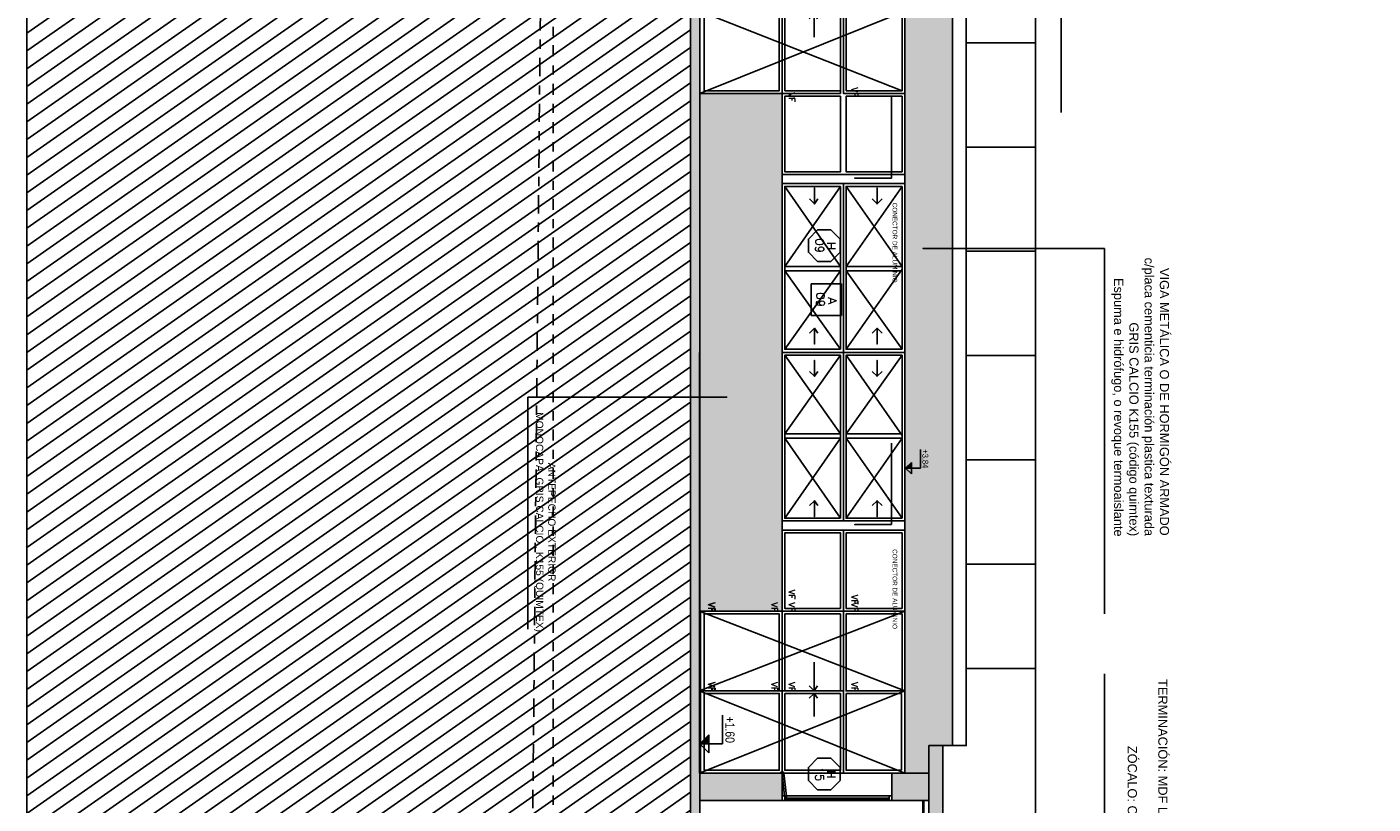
# Model space of a CAD drawing. Header units: millimetres. Extents: x 4617 to 4884, y 1258 to 1784.
# Tile 10 of 256: x 4672 to 4687, y 1284 to 1293. Entities that reach past the tile are written whole.
import ezdxf
from ezdxf.enums import TextEntityAlignment as Align

# ---------------------------------------------------------------- set-up
doc = ezdxf.new("R2010")
doc.units = ezdxf.units.MM
doc.header["$LTSCALE"] = 0.4
for name, pattern in [('DASHDOT', [1, 0.5, -0.25, 0, -0.25]), ('DOT', [6.35, 0, -6.35]), ('HIDDEN', [9.525, 6.35, -3.175])]:
    doc.linetypes.add(name, pattern=pattern)
for name, color, linetype in [('00 AC - ABERTURAS ALUMINIO', 4, 'Continuous'), ('00 AC - CUBIERTA', 1, 'Continuous'), ('00 AC - MUROS', 1, 'Continuous'), ('00 AC - MUROS HATCH', 251, 'Continuous'), ('200', 6, 'Continuous'), ('200cotas50', 1, 'Continuous'), ('A ALUMINIO', 4, 'Continuous'), ('A HATCH TABIQUE', 254, 'Continuous'), ('A HERRERÍA', 4, 'Continuous'), ('A MURO', 1, 'Continuous'), ('A MURO VISTO', 2, 'Continuous'), ('A PROYECCION', 8, 'Continuous'), ('A VEGETACIÓN', 253, 'Continuous'), ('TXT', 3, 'Continuous'), ('TXT COTA', 3, 'Continuous'), ('TXT PLANILLAS', 3, 'Continuous'), ('TXT TERMINACIONES', 3, 'Continuous')]:
    doc.layers.add(name, color=color, linetype=linetype)
doc.layers.add('XL', color=7, linetype='Continuous', plot=False)
doc.styles.add('arial', font='arial.ttf')
doc.styles.add('ARIAL NARROW', font='ARIALN.TTF')
doc.styles.add('ROMANS', font='romans', dxfattribs={"height": 2})
doc.styles.add('SaAS simplex', font='simplex.shx', dxfattribs={"width": 0.8})
doc.dimstyles.new('COTAS 125', dxfattribs={"dimscale": 0.01, "dimtxt": 15, "dimasz": 8, "dimexe": 5, "dimexo": 20, "dimgap": 10, "dimtad": 0, "dimzin": 9, "dimdsep": 46, "dimtxsty": 'SaAS simplex', "dimblk": 'OBLIQUE', "dimcen": 0, "dimclrd": 8, "dimclre": 8, "dimclrt": 256, "dimadec": 1, "dimazin": 0, "dimtfac": 1, "dimtmove": 2, "dimatfit": 3, "dimldrblk": 'OBLIQUE', "dimfxl": 10, "dimlwd": -1, "dimlwe": -1, "dimarcsym": 0})

# ---------------------------------------------------------------- blocks, each defined once
blk = doc.blocks.new('Nivel corte')
at = {"color": 0}
for p, q in [((0, 0.2), (0.25, 0.2)), ((0, 0), (0, 0.2)), ((0.078, 0.078), (-0.078, 0.078)), ((0, 0), (-0.078, 0.078)), ((0, 0), (0.078, 0.078))]:
    blk.add_line(p, q, dxfattribs=at)
blk.add_solid([(0, 0), (0.078, 0.078), (0, 0.078), (0.078, 0.078)], dxfattribs=at)
at = {"color": 0, "style": 'ARIAL NARROW', "flags": 4}
blk.add_attdef('NIVEL', text='', height=0.08, dxfattribs=at).set_placement((0.125, 0.2), align=Align.BOTTOM_CENTER)
blk = doc.blocks.new('_Oblique')
at = {"layer": 'TXT COTA', "color": 0, "lineweight": -2}
blk.add_line((-0.5, -0.5), (0.5, 0.5), dxfattribs=at)
blk = doc.blocks.new('a09')
at = {"layer": 'A ALUMINIO'}
for p, q in [((-429.562, 4586.425), (-429.562, 4588.665, -0.029)), ((-428.692, 4588.635, 0.029), (-429.532, 4588.635, 0.029)), ((-429.532, 4588.04, 0), (-429.532, 4588.635, 0)), ((-426.807, 4587.324, -0.029), (-426.807, 4588.665, 0.029)), ((-425.902, 4588.023, -0.028), (-425.902, 4588.635, 0.086)), ((-424.963, 4588.665, 0.029), (-424.963, 4587.324, -0.001)), ((-424.025, 4588.024, 0.087), (-424.025, 4588.635, 0.086)), ((-423.12, 4587.324, -0.029), (-423.12, 4588.665, 0.029)), ((-422.135, 4587.324), (-422.135, 4588.665, -0.001)), ((-421.265, 4588.665, 0.03), (-420.365, 4588.665, 0.03)), ((-420.395, 4588.665, 0.03), (-421.235, 4588.665, 0.03)), ((-421.235, 4588.63, 0), (-421.235, 4588.024, -0.087)), ((-421.235, 4588.63, 0), (-420.395, 4588.63, 0)), ((-420.365, 4588.665, 0.03), (-420.365, 4586.424, 0.03)), ((-421.265, 4588.017, -0.088), (-421.265, 4588.48, 0)), ((-428.662, 4587.994, -0.146), (-429.561, 4587.994, -0.146)), ((-428.692, 4588.024, -0.146), (-429.532, 4588.024, -0.147)), ((-428.692, 4587.964, -0.145), (-429.532, 4587.964, -0.146)), ((-429.532, 4587.354), (-429.532, 4587.957, 0)), ((-425.902, 4587.353, 0.03), (-425.902, 4587.963, -0.031)), ((-424.025, 4587.353, 0.03), (-424.025, 4587.964, 0.088)), ((-421.265, 4587.354), (-421.265, 4587.987, -0.088)), ((-421.235, 4587.354), (-421.235, 4587.964, -0.087)), ((-428.692, 4587.354), (-429.532, 4587.354)), ((-428.692, 4587.324), (-429.562, 4587.324, -0.001)), ((-429.532, 4586.475), (-429.532, 4587.294)), ((-429.532, 4587.294), (-428.692, 4587.294)), ((-426.921, 4587.324, -0.088), (-427.792, 4587.324)), ((-423.007, 4587.324, -0.088), (-422.135, 4587.324)), ((-422.135, 4587.324, 0.029), (-422.135, 4586.424, 0.015)), ((-421.265, 4587.324), (-422.135, 4587.324, 0.029)), ((-421.265, 4587.324), (-421.265, 4586.424, 0.015)), ((-428.692, 4586.475), (-429.532, 4586.475)), ((-429.562, 4586.425), (-428.692, 4586.425)), ((-422.135, 4586.424, 0.043), (-420.365, 4586.424, 0.03))]:
    blk.add_line(p, q, dxfattribs=at)
for points, elevation in [([(-425.086, 4588.665), (-427.527, 4588.665), (-429.562, 4588.665)], 0.059), ([(-426.777, 4588.635), (-425.902, 4588.635)], -0.001), ([(-425.086, 4588.665), (-421.265, 4588.665)], 0.03), ([(-426.807, 4587.995), (-424.963, 4587.994)], -0.058), ([(-423.12, 4587.995), (-424.963, 4587.994)], -0.058), ([(-421.265, 4587.994), (-423.02, 4587.995)], -0.058), ([(-422.135, 4587.987), (-422.135, 4587.994), (-421.265, 4587.994), (-421.265, 4587.324)], 0)]:
    blk.add_lwpolyline(points, dxfattribs=dict(at, elevation=elevation))
for points, elevation in [([(-427.792, 4588.665), (-428.692, 4588.665), (-428.692, 4587.994), (-427.792, 4587.994)], -0.001), ([(-427.822, 4588.024), (-428.662, 4588.024), (-428.662, 4588.635), (-427.822, 4588.635)], -0.001), ([(-427.762, 4588.635), (-426.937, 4588.635), (-426.937, 4588.024), (-427.762, 4588.024)], -0.001), ([(-426.907, 4587.324), (-426.807, 4587.324), (-426.807, 4588.665), (-426.907, 4588.665)], 0.059), ([(-426.777, 4588.635), (-425.855, 4588.635), (-425.855, 4588.023), (-426.777, 4588.024)], 0.087), ([(-424.996, 4588.635), (-425.902, 4588.635), (-425.902, 4588.023), (-424.996, 4588.024)], -0.001), ([(-424.931, 4588.635), (-424.025, 4588.635), (-424.025, 4588.024), (-424.931, 4588.024)], -0.001), ([(-423.15, 4588.635), (-424.072, 4588.635), (-424.072, 4588.024), (-423.15, 4588.024)], 0.087), ([(-423.02, 4587.324), (-423.12, 4587.324), (-423.12, 4588.665), (-423.02, 4588.665)], 0.059), ([(-422.165, 4588.635), (-422.99, 4588.635), (-422.99, 4588.024), (-422.165, 4588.024)], -0.001), ([(-422.105, 4588.635), (-421.265, 4588.635), (-421.265, 4588.024), (-422.105, 4588.024)], -0.001), ([(-427.792, 4587.964), (-428.692, 4587.964), (-428.692, 4587.324), (-427.792, 4587.324)], 0), ([(-427.822, 4587.354), (-428.662, 4587.354), (-428.662, 4587.964), (-427.822, 4587.964)], 0), ([(-427.762, 4587.964), (-426.937, 4587.964), (-426.937, 4587.354), (-427.762, 4587.354)], 0), ([(-426.777, 4587.964), (-425.855, 4587.963), (-425.855, 4587.353), (-426.777, 4587.354)], 0.088), ([(-424.996, 4587.964), (-425.902, 4587.963), (-425.902, 4587.353), (-424.996, 4587.354)], 0), ([(-424.931, 4587.964), (-424.025, 4587.964), (-424.025, 4587.353), (-424.931, 4587.354)], 0), ([(-423.15, 4587.964), (-424.072, 4587.964), (-424.072, 4587.353), (-423.15, 4587.354)], 0.088), ([(-422.165, 4587.964), (-422.99, 4587.964), (-422.99, 4587.354), (-422.165, 4587.354)], 0), ([(-422.105, 4587.964), (-421.265, 4587.964), (-421.265, 4587.354), (-422.105, 4587.354)], 0), ([(-428.692, 4587.324), (-427.792, 4587.324), (-427.792, 4586.425), (-428.692, 4586.425)], 0), ([(-428.662, 4586.475), (-427.822, 4586.475), (-427.822, 4587.294), (-428.662, 4587.294)], 0), ([(-422.105, 4586.474), (-421.265, 4586.474), (-421.265, 4587.294), (-422.105, 4587.294)], 0), ([(-420.395, 4586.474), (-421.235, 4586.474), (-421.235, 4587.294), (-420.395, 4587.294)], 0)]:
    blk.add_lwpolyline(points, close=True, dxfattribs=dict(at, elevation=elevation))
for points in [[(-426.921, 4587.324), (-424.963, 4587.324)], [(-423.007, 4587.324), (-424.964, 4587.324)]]:
    blk.add_lwpolyline(points, dxfattribs=at)
at = {"layer": 'A HERRERÍA'}
for p, q in [((-421.265, 4587.994, -0.058), (-420.365, 4587.994, -0.058)), ((-421.265, 4587.994, -0.058), (-420.365, 4587.994, -0.058)), ((-421.265, 4587.324), (-420.365, 4587.324))]:
    blk.add_line(p, q, dxfattribs=at)
at = {"layer": 'A HERRERÍA', "elevation": 0}
for points in [[(-421.235, 4588.024), (-420.395, 4588.024), (-420.395, 4588.63)], [(-421.235, 4587.354), (-420.395, 4587.354), (-420.395, 4587.964), (-421.235, 4587.964)]]:
    blk.add_lwpolyline(points, dxfattribs=at)
at = {"layer": 'A PROYECCION', "linetype": 'HIDDEN'}
for p, q in [((-428.692, 4588.665, -0.001), (-429.562, 4586.425)), ((-429.562, 4588.665, 0.03), (-428.692, 4586.425)), ((-428.692, 4588.665, -0.001), (-427.792, 4586.425)), ((-427.822, 4588.635, -0.001), (-428.692, 4586.425)), ((-421.265, 4588.665, -0.001), (-422.135, 4586.424, 0.043)), ((-422.135, 4588.665, 0.03), (-421.265, 4586.424, 0.015)), ((-421.265, 4588.665, -0.001), (-420.365, 4586.424, 0.015)), ((-420.365, 4588.664, 0.03), (-421.265, 4586.424, 0.015))]:
    blk.add_line(p, q, dxfattribs=at)
at = {"layer": 'A PROYECCION'}
for p, q in [((-425.902, 4588.635, 0.028), (-426.777, 4588.023, -0.089)), ((-426.777, 4588.635, -0.001), (-425.902, 4588.023, -0.028)), ((-425.872, 4588.635, 0.028), (-424.996, 4588.024, -0.09)), ((-424.996, 4588.635, -0.001), (-425.855, 4588.023, -0.001)), ((-424.055, 4588.635, 0.028), (-424.931, 4588.024, -0.09)), ((-424.931, 4588.635, -0.001), (-424.072, 4588.024, -0.087)), ((-424.025, 4588.635, 0.028), (-423.15, 4588.023, -0.089)), ((-423.15, 4588.635, -0.001), (-424.025, 4588.024, 0.087)), ((-426.777, 4587.964, -0.088), (-425.902, 4587.355, 0.03)), ((-425.902, 4587.963, -0.031), (-426.777, 4587.354, 0)), ((-424.996, 4587.964, -0.088), (-425.855, 4587.353, 0.088)), ((-425.855, 4587.963, 0), (-424.996, 4587.354, -0.001)), ((-424.072, 4587.964, -0.087), (-424.931, 4587.354, -0.001)), ((-424.931, 4587.964, -0.088), (-424.072, 4587.353, 0.088)), ((-424.025, 4587.964, 0.088), (-423.15, 4587.354, 0)), ((-423.15, 4587.964, -0.088), (-424.025, 4587.355, 0.03)), ((-428.692, 4587.675), (-429.003, 4587.674)), ((-429.003, 4587.674), (-428.692, 4587.675)), ((-428.745, 4587.713, 0), (-428.692, 4587.675)), ((-428.692, 4587.675), (-428.745, 4587.622)), ((-428.609, 4587.713, 0), (-428.662, 4587.674)), ((-428.662, 4587.674), (-428.409, 4587.674)), ((-428.409, 4587.674), (-428.662, 4587.674)), ((-428.662, 4587.674), (-428.609, 4587.621)), ((-421.265, 4587.675, -0.001), (-421.576, 4587.674, -0.001)), ((-421.576, 4587.674, -0.001), (-421.265, 4587.675, -0.001)), ((-421.318, 4587.713, -0.001), (-421.265, 4587.675, -0.001)), ((-421.265, 4587.675, -0.001), (-421.318, 4587.622, -0.001)), ((-421.182, 4587.713, -0.001), (-421.235, 4587.674, -0.001)), ((-421.235, 4587.674, -0.001), (-420.982, 4587.674, -0.001)), ((-420.982, 4587.674, -0.001), (-421.235, 4587.674, -0.001)), ((-421.235, 4587.674, -0.001), (-421.182, 4587.621, -0.001))]:
    blk.add_line(p, q, dxfattribs=at)
for points, elevation in [([(-426.639, 4588.416), (-426.586, 4588.363), (-426.76, 4588.363), (-426.586, 4588.363), (-426.639, 4588.31)], -0.03), ([(-425.174, 4588.416), (-425.227, 4588.363), (-425.053, 4588.363), (-425.227, 4588.363), (-425.174, 4588.31)], -0.001), ([(-424.754, 4588.416), (-424.701, 4588.363), (-424.874, 4588.363), (-424.701, 4588.363), (-424.754, 4588.31)], -0.001), ([(-423.288, 4588.416), (-423.341, 4588.363), (-423.168, 4588.363), (-423.341, 4588.363), (-423.288, 4588.31)], -0.03), ([(-426.639, 4587.716), (-426.586, 4587.678), (-426.76, 4587.678), (-426.586, 4587.678), (-426.639, 4587.625)], -0.029), ([(-425.174, 4587.716), (-425.227, 4587.678), (-425.053, 4587.678), (-425.227, 4587.678), (-425.174, 4587.624)], 0), ([(-424.754, 4587.716), (-424.701, 4587.678), (-424.874, 4587.678), (-424.701, 4587.678), (-424.754, 4587.624)], 0), ([(-423.288, 4587.716), (-423.341, 4587.678), (-423.168, 4587.678), (-423.341, 4587.678), (-423.288, 4587.625)], -0.029)]:
    blk.add_lwpolyline(points, dxfattribs=dict(at, elevation=elevation))
at = {"layer": 'XL'}
blk.add_line((-427.792, 4586.425), (-422.135, 4586.424, 0.015), dxfattribs=at)
at = {"layer": 'TXT TERMINACIONES', "color": 252, "char_height": 0.0678, "attachment_point": 3, "style": 'ROMANS'}
for insert in [(-429.581, 4588.151, -0.001), (-428.652, 4588.151, -0.001), (-427.752, 4588.151, -0.001), (-422.124, 4588.151, -0.001), (-421.254, 4588.151, -0.001), (-429.581, 4587.465), (-428.652, 4587.465), (-427.697, 4587.465), (-422.124, 4587.465), (-421.254, 4587.465, 0), (-429.581, 4586.586), (-428.7, 4586.586), (-422.124, 4586.586, 0.015), (-421.254, 4586.586, 0.015)]:
    blk.add_mtext(' VF', dxfattribs=dict(at, insert=insert))
at = {"layer": 'TXT TERMINACIONES', "color": 252, "char_height": 0.0678, "attachment_point": 1, "rotation": 0.0012, "style": 'ROMANS'}
for insert in [(-422.359, 4588.151, -0.001), (-422.415, 4587.465)]:
    blk.add_mtext(' VF', dxfattribs=dict(at, insert=insert))
blk = doc.blocks.new('*U468')
at = {"color": 0, "linetype": 'ByBlock'}
blk.add_lwpolyline([(-0.287, -0.195), (0.287, -0.195), (0.287, 0.354), (-0.287, 0.354)], close=True, dxfattribs=at)
at = {"color": 0, "linetype": 'ByBlock', "style": 'ROMANS', "width": 1.1}
blk.add_text('A', height=0.15, dxfattribs=at).set_placement((-0.088, 0.112))
at = {"color": 0, "linetype": 'ByBlock', "style": 'ROMANS', "width": 1.05}
blk.add_attdef('NRO', text='', height=0.15, dxfattribs=at).set_placement((0, -0.027), align=Align.MIDDLE)
blk = doc.blocks.new('*U575')
at = {"color": 0, "linetype": 'ByBlock', "ltscale": 0.1}
blk.add_lwpolyline([(0, 0.344), (0.119, 0.344), (0.288, 0.175), (0.288, -0.064), (0.119, -0.233), (0, -0.233), (-0.119, -0.233), (-0.288, -0.064), (-0.288, 0.175), (-0.119, 0.344)], close=True, dxfattribs=at)
at = {"color": 0, "style": 'ROMANS', "width": 1.1}
blk.add_text('H', height=0.15, dxfattribs=at).set_placement((-0.088, 0.112))
at = {"color": 0, "linetype": 'ByBlock', "style": 'ROMANS', "width": 1.05}
blk.add_attdef('NRO', text='', height=0.15, dxfattribs=at).set_placement((0, -0.027), align=Align.MIDDLE)
blk = doc.blocks.new('a183')
at = {"layer": '00 AC - ABERTURAS ALUMINIO', "color": 253}
for p, q in [((493.291, 140.869, -0.141), (493.291, 139.768, 0.097)), ((493.301, 140.869, -0.141), (493.301, 139.768, 0.097))]:
    blk.add_line(p, q, dxfattribs=at)
at = {"layer": '00 AC - ABERTURAS ALUMINIO', "elevation": 0.102}
blk.add_lwpolyline([(493.309, 140.869), (493.309, 139.768)], dxfattribs=at)
at = {"layer": 'A ALUMINIO'}
for p, q in [((493.334, 139.748), (493.334, 140.889)), ((493.284, 139.748), (493.284, 140.869, 0.17))]:
    blk.add_line(p, q, dxfattribs=at)
for points in [[(493.284, 140.919), (493.334, 140.919), (493.334, 140.889), (493.284, 140.889)], [(493.284, 140.889), (493.309, 140.889), (493.309, 140.869), (493.284, 140.869)], [(493.284, 139.768), (493.309, 139.768), (493.309, 139.748), (493.284, 139.748)], [(493.284, 139.748), (493.334, 139.748), (493.334, 139.719), (493.284, 139.719)]]:
    blk.add_lwpolyline(points, close=True, dxfattribs=at)

msp = doc.modelspace()

# ---------------------------------------------------------------- hatches: boundary and pattern name
at = {"layer": '00 AC - MUROS HATCH'}
h = msp.add_hatch(color=252, dxfattribs=at)
h.dxf.hatch_style = 1
h.paths.add_polyline_path([(4679.233, 1284.49), (4679.233, 1284.19), (4680.133, 1284.19), (4680.133, 1284.49)])
h.paths.add_polyline_path([(4681.333, 1284.19), (4681.333, 1284.49), (4681.737, 1284.49), (4681.737, 1284.19)])
h.paths.add_polyline_path([(4680.733, 1272.692), (4681.737, 1272.692), (4681.737, 1272.441), (4681.537, 1272.441), (4681.537, 1272.392), (4680.733, 1272.392)])
h.paths.add_polyline_path([(4679.233, 1272.392), (4679.233, 1272.692), (4680.183, 1272.692), (4680.183, 1272.392)])
h.paths.add_polyline_path([(4679.883, 1293.987), (4679.883, 1293.687), (4679.233, 1293.687), (4679.233, 1293.987)])
h.paths.add_polyline_path([(4681.133, 1302.422), (4681.737, 1302.422), (4681.737, 1302.672), (4681.537, 1302.672), (4681.537, 1302.722), (4681.133, 1302.722)])
h.paths.add_polyline_path([(4679.233, 1302.422), (4679.883, 1302.422), (4679.883, 1302.722), (4679.233, 1302.722)])
at = {"layer": 'A HATCH TABIQUE'}
h = msp.add_hatch(dxfattribs=at)
h.set_pattern_fill('HONEY', color=256, scale=0.01, angle=270)
h.set_pattern_definition([(180, (4644.444386, 1771.975462), (-0.047625, -0.0274963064), [0.03175, -0.0635]), (300, (4644.444386, 1771.975462), (0.0476249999, -0.0274963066), [0.03175, -0.0635]), (240, (4644.444386, 1771.975462), (-1e-10, -0.0549926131), [-0.0635, 0.03175])])
h.paths.add_polyline_path([(4681.888, 1284.79), (4681.888, 1272.092), (4681.737, 1272.092), (4681.737, 1284.79)])
h.paths.add_polyline_path([(4681.888, 1303.032), (4681.888, 1293.387), (4681.737, 1293.387), (4681.737, 1303.032)])
at = {"layer": 'A MURO'}
h = msp.add_hatch(color=256, dxfattribs=at)
h.dxf.hatch_style = 1
h.paths.add_polyline_path([(4679.153, 1269.712), (4677.353, 1269.712), (4677.353, 1266.54), (4677.353, 1266.34), (4677.053, 1266.34), (4677.053, 1266.54), (4677.253, 1266.54), (4677.253, 1269.712), (4677.253, 1269.812), (4679.033, 1269.812), (4679.033, 1272.392), (4678.833, 1272.392), (4678.833, 1272.692), (4679.133, 1272.692), (4679.133, 1302.422), (4678.733, 1302.422), (4678.733, 1302.722), (4679.064, 1302.722), (4679.033, 1303.821), (4679.003, 1306.773), (4678.803, 1306.773), (4678.803, 1306.925), (4679.103, 1306.925), (4679.103, 1306.774), (4679.133, 1303.823), (4679.164, 1302.722), (4679.233, 1302.722), (4679.233, 1272.392), (4679.153, 1272.392), (4679.153, 1269.712)])
at = {"layer": 'A MURO VISTO'}
h = msp.add_hatch(color=252, dxfattribs=at)
h.dxf.hatch_style = 1
h.paths.add_polyline_path([(4681.474, 1284.49), (4681.737, 1284.49), (4681.737, 1284.79), (4681.572, 1284.79), (4681.995, 1284.79), (4681.994, 1293.387), (4681.737, 1293.387), (4681.737, 1293.687), (4681.473, 1293.687)])
h = msp.add_hatch(color=253, dxfattribs=at)
h.dxf.hatch_style = 1
h.paths.add_polyline_path([(4680.133, 1291.917), (4680.133, 1286.26), (4679.233, 1286.26), (4679.233, 1291.917)])
at = {"layer": 'A VEGETACIÓN'}
h = msp.add_hatch(dxfattribs=at)
h.set_pattern_fill('LINE', color=253, scale=0.05, angle=-55, double=1)
h.set_pattern_definition([(215, (4548.78978, 1691.46104), (0.09105526, -0.130040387), [])])
edge = h.paths.add_edge_path()
edge.add_spline(control_points=[(4677.192, 1261.169), (4677.209, 1262.221), (4677.226, 1263.142), (4677.244, 1264.062)], knot_values=[19.774288, 19.774288, 19.774288, 19.774288, 20.371684, 20.371684, 20.371684, 20.371684], weights=[1, 1, 1, 1], degree=3, periodic=0)
edge.add_spline(control_points=[(4677.244, 1264.062), (4677.232, 1264.827), (4677.22, 1265.591), (4677.216, 1265.897)], knot_values=[20.371684, 20.371684, 20.371684, 20.371684, 20.790947, 20.790947, 20.790947, 20.790947], weights=[1, 1, 1, 1], degree=3, periodic=0)
edge.add_spline(control_points=[(4677.216, 1265.897), (4677.168, 1266.192), (4677.152, 1266.299), (4677.144, 1266.34)], knot_values=[20.790947, 20.790947, 20.790947, 20.790947, 20.818507, 20.818507, 20.818507, 20.818507], weights=[1, 1, 1, 1], degree=3, periodic=0)
edge.add_line((4677.144, 1266.34), (4677.053, 1266.34))
edge.add_line((4677.053, 1266.34), (4677.053, 1266.54))
edge.add_line((4677.053, 1266.54), (4677.253, 1266.54))
edge.add_line((4677.253, 1266.54), (4677.253, 1269.812))
edge.add_line((4677.253, 1269.812), (4679.033, 1269.812))
edge.add_line((4679.033, 1269.812), (4679.033, 1272.392))
edge.add_line((4679.033, 1272.392), (4678.833, 1272.392))
edge.add_line((4678.833, 1272.392), (4678.833, 1272.692))
edge.add_line((4678.833, 1272.692), (4679.133, 1272.692))
edge.add_line((4679.133, 1272.692), (4679.133, 1302.422))
edge.add_line((4679.133, 1302.422), (4678.733, 1302.422))
edge.add_line((4678.733, 1302.422), (4678.733, 1302.722))
edge.add_line((4678.733, 1302.722), (4679.064, 1302.722))
edge.add_line((4679.064, 1302.722), (4679.033, 1303.821))
edge.add_line((4679.033, 1303.821), (4679.003, 1306.773))
edge.add_line((4679.003, 1306.773), (4678.803, 1306.773))
edge.add_line((4678.803, 1306.773), (4678.803, 1306.925))
edge.add_line((4678.803, 1306.925), (4679.099, 1306.923))
edge.add_line((4679.099, 1306.923), (4679.101, 1307.225))
edge.add_line((4679.101, 1307.225), (4679.096, 1307.381))
edge.add_line((4679.096, 1307.381), (4679.094, 1307.386))
edge.add_line((4679.094, 1307.386), (4679.111, 1307.687))
edge.add_line((4679.111, 1307.687), (4679.083, 1308.126))
edge.add_line((4679.083, 1308.126), (4679.089, 1308.443))
edge.add_line((4679.089, 1308.443), (4679.058, 1308.704))
edge.add_line((4679.058, 1308.704), (4679.086, 1308.795))
edge.add_line((4679.086, 1308.795), (4679.039, 1308.909))
edge.add_line((4679.039, 1308.909), (4679.08, 1309.452))
edge.add_line((4679.08, 1309.452), (4679.045, 1309.643))
edge.add_line((4679.045, 1309.643), (4679.061, 1309.705))
edge.add_line((4679.061, 1309.705), (4677.173, 1309.705))
edge.add_line((4677.173, 1309.705), (4677.173, 1311.426))
edge.add_line((4677.173, 1311.426), (4676.873, 1311.426))
edge.add_line((4676.873, 1311.426), (4676.873, 1311.626))
edge.add_line((4676.873, 1311.626), (4677.073, 1311.626))
edge.add_spline(control_points=[(4677.073, 1311.626), (4677.005, 1311.929), (4676.8, 1312.833), (4675.716, 1314.273), (4677.356, 1316.731), (4677.238, 1318.745), (4677.159, 1320.107)], knot_values=[0.000391, 0.000391, 0.000391, 0.000391, 0.937738, 2.800143, 4.73313, 8.774288, 8.774288, 8.774288, 8.774288], weights=[1, 1, 1, 1, 1, 1, 1], degree=3, periodic=0)
edge.add_spline(control_points=[(4677.159, 1320.107), (4677.114, 1320.107), (4677.068, 1320.107), (4677.023, 1320.107)], knot_values=[8.774288, 8.774288, 8.774288, 8.774288, 9.774288, 9.774288, 9.774288, 9.774288], weights=[1, 1, 1, 1], degree=3, periodic=0)
edge.add_spline(control_points=[(4677.023, 1320.107), (4677.023, 1320.14), (4677.023, 1320.173), (4677.023, 1320.207)], knot_values=[9.774288, 9.774288, 9.774288, 9.774288, 10.774288, 10.774288, 10.774288, 10.774288], weights=[1, 1, 1, 1], degree=3, periodic=0)
edge.add_spline(control_points=[(4677.023, 1320.207), (4677.09, 1320.207), (4677.156, 1320.207), (4677.223, 1320.207)], knot_values=[10.774288, 10.774288, 10.774288, 10.774288, 11.774288, 11.774288, 11.774288, 11.774288], weights=[1, 1, 1, 1], degree=3, periodic=0)
edge.add_spline(control_points=[(4677.223, 1320.207), (4677.223, 1320.444), (4677.223, 1320.68), (4677.223, 1320.917)], knot_values=[11.774288, 11.774288, 11.774288, 11.774288, 12.774288, 12.774288, 12.774288, 12.774288], weights=[1, 1, 1, 1], degree=3, periodic=0)
edge.add_spline(control_points=[(4677.223, 1320.917), (4677.156, 1320.917), (4677.09, 1320.917), (4677.023, 1320.917)], knot_values=[12.774288, 12.774288, 12.774288, 12.774288, 13.774288, 13.774288, 13.774288, 13.774288], weights=[1, 1, 1, 1], degree=3, periodic=0)
edge.add_spline(control_points=[(4677.023, 1320.917), (4677.023, 1321.09), (4677.023, 1321.264), (4677.023, 1321.437)], knot_values=[13.774288, 13.774288, 13.774288, 13.774288, 14.774288, 14.774288, 14.774288, 14.774288], weights=[1, 1, 1, 1], degree=3, periodic=0)
edge.add_spline(control_points=[(4677.023, 1321.437), (4677.073, 1321.437), (4677.123, 1321.437), (4677.173, 1321.437)], knot_values=[14.774288, 14.774288, 14.774288, 14.774288, 15.774288, 15.774288, 15.774288, 15.774288], weights=[1, 1, 1, 1], degree=3, periodic=0)
edge.add_spline(control_points=[(4677.173, 1321.437), (4677.173, 1323.813), (4677.173, 1326.188), (4677.173, 1328.564)], knot_values=[15.774288, 15.774288, 15.774288, 15.774288, 16.774288, 16.774288, 16.774288, 16.774288], weights=[1, 1, 1, 1], degree=3, periodic=0)
edge.add_spline(control_points=[(4677.173, 1328.564), (4675.41, 1328.564), (4673.647, 1328.564), (4671.883, 1328.564)], knot_values=[16.774288, 16.774288, 16.774288, 16.774288, 17.774288, 17.774288, 17.774288, 17.774288], weights=[1, 1, 1, 1], degree=3, periodic=0)
edge.add_spline(control_points=[(4671.883, 1328.564), (4671.883, 1306.099), (4671.883, 1283.634), (4671.883, 1261.169)], knot_values=[17.774288, 17.774288, 17.774288, 17.774288, 18.774288, 18.774288, 18.774288, 18.774288], weights=[1, 1, 1, 1], degree=3, periodic=0)
edge.add_spline(control_points=[(4671.883, 1261.169), (4673.653, 1261.169), (4675.422, 1261.169), (4677.192, 1261.169)], knot_values=[18.774288, 18.774288, 18.774288, 18.774288, 19.774288, 19.774288, 19.774288, 19.774288], weights=[1, 1, 1, 1], degree=3, periodic=0)

# ---------------------------------------------------------------- linework, layer by layer
at = {"layer": '00 AC - MUROS'}
msp.add_lwpolyline([(4680.183, 1284.189), (4680.182, 1284.239), (4680.153, 1284.49, 0.800695), (4680.114, 1284.49), (4680.133, 1284.49), (4680.133, 1284.239)], format="xyb", dxfattribs=at)
msp.add_lwpolyline([(4680.133, 1284.49), (4680.16, 1284.239)], dxfattribs=at)
at = {"layer": '200', "color": 2, "linetype": 'DASHDOT', "ltscale": 0.6}
for points in [[(4677.633, 1328.564), (4677.633, 1261.169)], [(4679.233, 1328.564), (4679.233, 1261.169)]]:
    msp.add_lwpolyline(points, dxfattribs=at)
at = {"layer": '200', "color": 90, "linetype": 'DASHDOT'}
msp.add_lwpolyline([(4677.073, 1311.626), (4677.4, 1309.855), (4677.634, 1307.805), (4677.192, 1261.169)], dxfattribs=at)
at = {"layer": 'A ALUMINIO'}
for p, q in [((4679.942, 1286.26, 0), (4679.242, 1286.26, -0.03)), ((4679.242, 1286.26, -0.001), (4679.242, 1284.49, -0.03)), ((4681.297, 1284.49), (4679.242, 1284.49, -0.03))]:
    msp.add_line(p, q, dxfattribs=at)
at = {"layer": 'A MURO', "color": 252}
for p, q in [((4682.144, 1292.472), (4682.903, 1292.472)), ((4682.144, 1291.332), (4682.903, 1291.332)), ((4682.144, 1290.192), (4682.903, 1290.192)), ((4682.144, 1289.052), (4682.903, 1289.052)), ((4682.144, 1287.912), (4682.903, 1287.912)), ((4682.144, 1286.772), (4682.903, 1286.772)), ((4682.144, 1285.632), (4682.903, 1285.632))]:
    msp.add_line(p, q, dxfattribs=at)
at = {"layer": 'A MURO', "color": 2}
for p, q in [((4681.669, 1284.19), (4681.669, 1272.692)), ((4681.681, 1284.19), (4681.681, 1272.692))]:
    msp.add_line(p, q, dxfattribs=at)
at = {"layer": 'A MURO'}
for points in [[(4686.883, 1328.564), (4686.883, 1261.169), (4671.883, 1261.169), (4671.883, 1328.564)], [(4681.888, 1284.79), (4681.888, 1272.092), (4681.737, 1272.092), (4681.737, 1284.79)], [(4680.133, 1284.19), (4680.133, 1284.49), (4679.233, 1284.49), (4679.233, 1284.19)], [(4681.333, 1284.19), (4681.333, 1284.49), (4681.737, 1284.49), (4681.737, 1284.19)]]:
    msp.add_lwpolyline(points, close=True, dxfattribs=at)
for points in [[(4677.173, 1321.437), (4677.173, 1328.564), (4671.883, 1328.564), (4671.883, 1261.169), (4677.192, 1261.169)], [(4677.144, 1266.34), (4677.053, 1266.34), (4677.053, 1266.54), (4677.253, 1266.54), (4677.253, 1269.812), (4679.033, 1269.812), (4679.033, 1272.392), (4678.833, 1272.392), (4678.833, 1272.692), (4679.133, 1272.692), (4679.133, 1302.422), (4678.733, 1302.422), (4678.733, 1302.722), (4679.064, 1302.722), (4679.033, 1303.821), (4679.003, 1306.773), (4678.803, 1306.773), (4678.803, 1306.925), (4679.099, 1306.923)], [(4679.133, 1272.692), (4679.133, 1302.422), (4678.733, 1302.422), (4678.733, 1302.722), (4679.064, 1302.722), (4679.033, 1303.821), (4679.003, 1306.773)], [(4679.103, 1306.774), (4679.133, 1303.823), (4679.164, 1302.722), (4679.233, 1302.722), (4679.233, 1272.392)]]:
    msp.add_lwpolyline(points, dxfattribs=at)
at = {"layer": 'A MURO VISTO'}
for points in [[(4682.901, 1304.123), (4682.901, 1269.512), (4681.888, 1269.512), (4681.888, 1272.092), (4681.737, 1272.092), (4681.737, 1284.79), (4681.994, 1284.79), (4681.994, 1293.387), (4681.737, 1293.387), (4681.737, 1303.032), (4681.938, 1303.032), (4681.938, 1304.123), (4682.901, 1304.123)], [(4681.888, 1303.032), (4681.888, 1293.387), (4682.144, 1293.387), (4682.144, 1284.79), (4681.888, 1284.79), (4681.888, 1269.512)], [(4681.402, 1284.49), (4681.548, 1284.49)]]:
    msp.add_lwpolyline(points, dxfattribs=at)
msp.add_lwpolyline([(4681.473, 1293.687), (4679.233, 1293.687), (4679.233, 1291.917), (4680.133, 1291.917), (4680.133, 1286.26), (4679.242, 1286.26), (4679.242, 1284.49), (4681.473, 1284.49)], close=True, dxfattribs=at)
at = {"layer": 'A MURO VISTO', "elevation": 0.058}
msp.add_lwpolyline([(4680.133, 1291.917), (4680.133, 1286.26), (4679.233, 1286.26), (4679.233, 1291.917)], close=True, dxfattribs=at)
at = {"layer": 'TXT', "color": 253, "linetype": 'DOT', "ltscale": 0.01}
msp.add_line((4682.901, 1264.075), (4682.901, 1304.123), dxfattribs=at)

# ---------------------------------------------------------------- block references
at = {"layer": '00 AC - CUBIERTA', "rotation": 269.9999999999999}
msp.add_blockref('a09', (92.808, 864.125), dxfattribs=at)
at = {"layer": '200cotas50'}
ref = msp.add_blockref('Nivel corte', (4681.482, 1287.822, -0.031), dxfattribs=dict(at, xscale=-0.8125, yscale=0.8125, zscale=0.8125, rotation=269.9999999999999))
ref.add_attrib('NIVEL', '+3.84', dxfattribs={"layer": '0', "color": 0, "height": 0.065, "rotation": 270, "style": 'ARIAL NARROW', "flags": 4}).set_placement((4681.645, 1287.924, -0.031), align=Align.BOTTOM_CENTER)
ref = msp.add_blockref('Nivel corte', (4679.233, 1284.809), dxfattribs=dict(at, xscale=-1.25, yscale=1.25, zscale=1.25, rotation=269.9999999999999))
ref.add_attrib('NIVEL', '+1.60', dxfattribs={"layer": '0', "color": 0, "height": 0.1, "rotation": 270, "style": 'ARIAL NARROW', "flags": 4}).set_placement((4679.483, 1284.964), align=Align.BOTTOM_CENTER)
at = {"layer": 'A MURO', "xscale": -1, "rotation": 270.0000000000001}
msp.add_blockref('a183', (4540.414, 790.906), dxfattribs=at)
at = {"layer": 'TXT PLANILLAS'}
ref = msp.add_blockref('*U575', (4680.559, 1290.254, 0.028), dxfattribs=dict(at, xscale=-0.6, yscale=0.6, zscale=0.6, rotation=269.9999999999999))
ref.add_attrib('NRO', '09', dxfattribs={"layer": '0', "color": 0, "linetype": 'ByBlock', "height": 0.09, "rotation": 270, "style": 'ROMANS', "width": 1.05}).set_placement((4680.542, 1290.254, 0.028), align=Align.MIDDLE)
ref = msp.add_blockref('*U468', (4680.568, 1289.664, 0.028), dxfattribs=dict(at, xscale=-0.6, yscale=0.6, zscale=0.6, rotation=269.9999999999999))
ref.add_attrib('NRO', '09', dxfattribs={"layer": '0', "color": 0, "linetype": 'ByBlock', "height": 0.09, "rotation": 270, "style": 'ROMANS', "width": 1.05}).set_placement((4680.552, 1289.664, 0.028), align=Align.MIDDLE)
ref = msp.add_blockref('*U575', (4680.559, 1284.481, 0.028), dxfattribs=dict(at, xscale=-0.6, yscale=0.6, zscale=0.6, rotation=269.9999999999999))
ref.add_attrib('NRO', '15', dxfattribs={"layer": '0', "color": 0, "linetype": 'ByBlock', "height": 0.09, "rotation": 270, "style": 'ROMANS', "width": 1.05}).set_placement((4680.542, 1284.481, 0.028), align=Align.MIDDLE)

# ---------------------------------------------------------------- texts
at = {"layer": 'TXT', "ltscale": 0.3, "char_height": 0.05, "attachment_point": 9, "rotation": 270, "style": 'arial'}
for insert in [(4681.339, 1289.851, 0), (4681.339, 1286.064, 0.029)]:
    msp.add_mtext_dynamic_manual_height_columns('CONECTOR DE ALUMINIO', width=2.025, gutter_width=0.125, heights=[0], dxfattribs=dict(at, insert=insert))
at = {"layer": 'TXT', "style": 'arial'}
for s, insert, char_height, width, attachment_point, rotation in [('\\pi0.17284;VIGA METÁLICA O DE HORMIGÓN ARMADO\\P\\pi0.059745;c/placa cementicia terminación plastica texturada\\P\\pi0.76766;GRIS CALCIO K155 (código quimtex)\\P\\pi0.28232;Espuma e hidrófugo, o revoque termoaislante', (4684.359, 1290.183), 0.1, 3.09221, 1, 270), ('ANTEPECHO EXTERIOR \\PMONOCAPA  GRIS CALCIO , K155 (QUIMTEX)', (4677.539, 1287.233, 9.971), 0.08, 2.44501, 5, 270.0503), ('C04 MARCO DE CEDRO\\PHOJA BATIENTE\\PTERMINACIÓN: MDF LAMINADO MELAMÍNICO COLOR BLANCO\\PZÓCALO: CHAPA DE ACERO INOX.', (4684.675, 1282.467), 0.1, 3.09221, 3, 270)]:
    msp.add_mtext(s, dxfattribs=dict(at, insert=insert, char_height=char_height, width=width, attachment_point=attachment_point, rotation=rotation))
at = {"layer": 'TXT TERMINACIONES', "color": 252, "char_height": 0.0678, "attachment_point": 3, "rotation": 270, "style": 'ROMANS'}
for insert in [(4679.403, 1286.249, -0.03), (4680.083, 1286.249, -0.03), (4679.403, 1285.379, -0.03), (4680.083, 1285.379, -0.03)]:
    msp.add_mtext(' VF', dxfattribs=dict(at, insert=insert))

# ---------------------------------------------------------------- leaders
at = {"layer": 'A HERRERÍA', "color": 254, "ltscale": 0.5}
for points in [[(4682.508, 1293.461, -9.971), (4683.181, 1293.461, -9.971), (4683.181, 1291.708, -9.971)], [(4681.673, 1290.224), (4683.654, 1290.224), (4683.654, 1286.229)], [(4679.528, 1288.6), (4677.355, 1288.6), (4677.356, 1286.064)], [(4681.045, 1282.464), (4683.653, 1282.464), (4683.653, 1285.575)]]:
    msp.add_leader(points, dimstyle='COTAS 125', override={"dimtxt": 5, "dimasz": 6, "dimldrblk": 'DotSmall'}, dxfattribs=at)
at = {"layer": 'TXT TERMINACIONES'}
for points in [[(4680.926, 1290.992, 0), (4681.326, 1290.992, 0), (4681.326, 1291.884, 0)], [(4680.926, 1287.205, 0.029), (4681.326, 1287.205, 0.029), (4681.326, 1288.097, 0.029)]]:
    msp.add_leader(points, dimstyle='COTAS 125', override={"dimtxt": 5, "dimasz": 6, "dimldrblk": 'DotSmall'}, dxfattribs=at)

doc.saveas('drawing.dxf')
